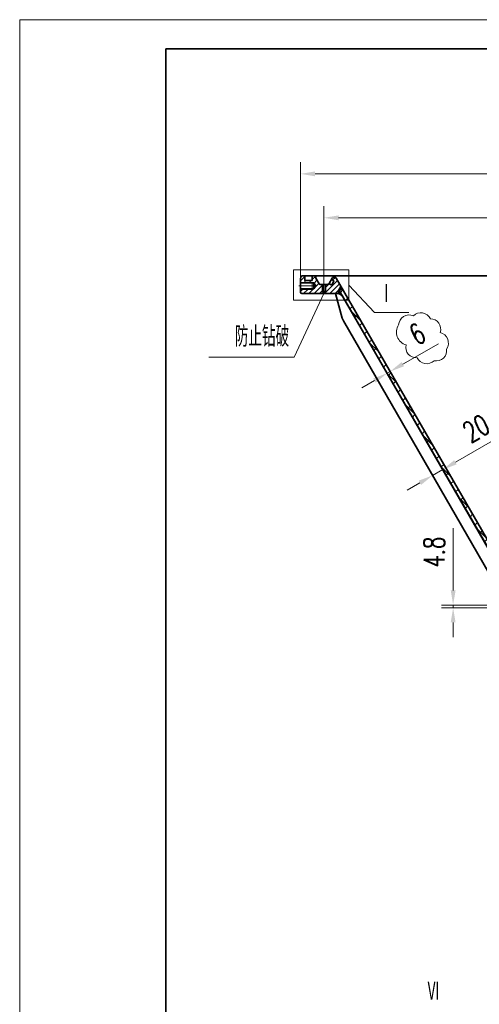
# Model space of a CAD drawing. Header units: millimetres. Extents: x -250 to 3950, y -50 to 2920.
# Tile 2 of 8: x -250 to 536, y 1235 to 2920. Entities that reach past the tile are written whole.
import ezdxf

# ---------------------------------------------------------------- set-up
doc = ezdxf.new("R2010")
doc.units = ezdxf.units.MM
doc.header["$LTSCALE"] = 3
doc.linetypes.add('CENTER', pattern=[50.8, 31.75, -6.35, 6.35, -6.35])
doc.linetypes.add('DASHED', pattern=[19.05, 12.7, -6.35])
for name, color, linetype, lineweight in [('YGJ波浪线', 3, 'Continuous', 15), ('YGJ粗实线', 7, 'Continuous', 35), ('YGJ细实线', 3, 'Continuous', 15), ('YGJ细点画线', 1, 'CENTER', 15), ('YGJ细虚线', 2, 'DASHED', 15)]:
    doc.layers.add(name, color=color, linetype=linetype, lineweight=lineweight)
doc.styles.add('HC_GBDIM', font='romans.shx', dxfattribs={"width": 0.7, "bigfont": 'hzdx.shx'})
doc.styles.add('标准', font='romans.shx', dxfattribs={"width": 0.7, "bigfont": 'hzdx.shx'})
doc.dimstyles.new('HC_GBDIM', dxfattribs={"dimtxt": 3.5, "dimasz": 2.5, "dimexe": 2, "dimexo": 0, "dimgap": 1.5, "dimtad": 1, "dimdec": 1, "dimzin": 0, "dimdsep": 46, "dimtxsty": 'HC_GBDIM', "dimcen": 2.5, "dimclrd": 3, "dimclre": 3, "dimclrt": 2, "dimadec": 0, "dimazin": 0, "dimtfac": 0.714286, "dimtdec": 1, "dimtmove": 0, "dimatfit": 3, "dimfxl": 1, "dimtzin": 0, "dimlwd": -1, "dimlwe": -1, "dimarcsym": 0})

# ---------------------------------------------------------------- blocks, each defined once
blk = doc.blocks.new('*D140')
at = {"layer": 'YGJ细实线', "color": 3, "ltscale": 0.833333}
for p, q in [((230.4, 2474.9), (230.4, 2676.1)), ((1750.4, 2474.9), (1750.4, 2676.1)), ((255.4, 2656.1), (1725.4, 2656.1))]:
    blk.add_line(p, q, dxfattribs=at)
at = {"layer": 'YGJ细实线', "color": 3}
for points in [[(255.4, 2660.3), (255.4, 2651.9), (230.4, 2656.1)], [(1725.4, 2651.9), (1725.4, 2660.3), (1750.4, 2656.1)]]:
    blk.add_solid(points, dxfattribs=at)
at = {"layer": 'YGJ细实线', "color": 2, "insert": (990.4, 2699.7), "char_height": 35, "attachment_point": 5, "style": 'HC_GBDIM'}
blk.add_mtext('%%c1520{}{{\\H0.7x;{\\S-0.11^ -0.235;}}{}}', dxfattribs=at)
blk = doc.blocks.new('*U142')
at = {"layer": 'YGJ粗实线'}
for p in [(0, 0), (390, 287)]:
    blk.add_line(p, (0, 287), dxfattribs=at)
at = {"layer": 'YGJ细实线'}
for p, q in [((-25, -5), (-25, 292)), ((395, 292), (-25, 292)), ((-25, 292), (-25, 287))]:
    blk.add_line(p, q, dxfattribs=at)
blk = doc.blocks.new('*D247')
at = {"layer": 'YGJ细实线', "color": 3}
for p, q in [((270.4, 2482.5), (270.4, 2600.9)), ((1710.4, 2482.5), (1710.4, 2600.9)), ((295.4, 2580.9), (1685.4, 2580.9))]:
    blk.add_line(p, q, dxfattribs=at)
for points in [[(295.4, 2585), (295.4, 2576.7), (270.4, 2580.9)], [(1685.4, 2576.7), (1685.4, 2585), (1710.4, 2580.9)]]:
    blk.add_solid(points, dxfattribs=at)
at = {"layer": 'YGJ细实线', "color": 2, "insert": (990.4, 2618), "char_height": 35, "attachment_point": 5, "style": '标准'}
blk.add_mtext('%%c1440（实配）{}{{\\H0.7x;}{}}', dxfattribs=at)
blk = doc.blocks.new('*D676')
at = {"layer": 'YGJ细实线', "color": 3}
for p, q in [((491.4, 1943.1), (491.4, 2049.5)), ((582.4, 1918.1), (471.4, 1918.1)), ((601.4, 1913.3), (471.4, 1913.3)), ((491.4, 1913.3), (491.4, 1918.1)), ((491.4, 1888.3), (491.4, 1863.3))]:
    blk.add_line(p, q, dxfattribs=at)
for points in [[(487.3, 1943.1), (495.6, 1943.1), (491.4, 1918.1)], [(495.6, 1888.3), (487.3, 1888.3), (491.4, 1913.3)]]:
    blk.add_solid(points, dxfattribs=at)
at = {"layer": 'YGJ细实线', "color": 2, "insert": (458.9, 2008.8), "char_height": 35, "attachment_point": 5, "rotation": 90, "style": 'HC_GBDIM'}
blk.add_mtext('4.8', dxfattribs=at)
blk = doc.blocks.new('SZCJ')
at = {"layer": 'YGJ粗实线', "ltscale": 0.833333}
for p, q in [((-849.8, 176.4), (-838.5, 134.2)), ((-849.8, 176.4), (-844.8, 176.4)), ((-844.8, 176.4), (-838.5, 172.8)), ((-838.5, 172.8), (-571.6, -289.5)), ((-836.5, 129.4), (-569.8, -332.6)), ((-569.8, -299.6), (-571.6, -289.5)), ((-569.8, -299.6), (-569.8, -332.6))]:
    blk.add_line(p, q, dxfattribs=at)
blk.add_arc((-819.2, 139.4), 20, 195, 210, dxfattribs=at)
blk = doc.blocks.new('*D818')
at = {"layer": 'YGJ细实线', "color": 3}
for p, q in [((405.3, 2330.3), (466.1, 2365.4)), ((373.9, 2322.7), (388.5, 2297.5)), ((378.5, 2314.8), (383.7, 2317.8)), ((379.1, 2325.7), (393.7, 2300.5)), ((356.8, 2302.3), (335.2, 2289.8))]:
    blk.add_line(p, q, dxfattribs=at)
for points in [[(403.2, 2333.9), (407.4, 2326.7), (383.7, 2317.8)], [(358.9, 2298.7), (354.7, 2305.9), (378.5, 2314.8)]]:
    blk.add_solid(points, dxfattribs=at)
at = {"layer": 'YGJ细实线', "color": 2, "insert": (430.3, 2382.2), "char_height": 35, "attachment_point": 5, "rotation": 30, "style": 'HC_GBDIM'}
blk.add_mtext('6', dxfattribs=at)
blk = doc.blocks.new('*D819')
at = {"layer": 'YGJ细实线', "color": 3}
for p, q in [((495.3, 2162.4), (577.3, 2209.8)), ((473.6, 2149.9), (463.6, 2167.3)), ((456.3, 2139.9), (446.3, 2157.3)), ((456.3, 2139.9), (473.6, 2149.9)), ((434.7, 2127.4), (413, 2114.9))]:
    blk.add_line(p, q, dxfattribs=at)
for points in [[(493.2, 2166), (497.4, 2158.8), (473.6, 2149.9)], [(436.7, 2123.8), (432.6, 2131), (456.3, 2139.9)]]:
    blk.add_solid(points, dxfattribs=at)
at = {"layer": 'YGJ细实线', "color": 2, "insert": (530.9, 2220.5), "char_height": 35, "attachment_point": 5, "rotation": 30, "style": 'HC_GBDIM'}
blk.add_mtext('20', dxfattribs=at)

msp = doc.modelspace()

# ---------------------------------------------------------------- hatches: boundary and pattern name
at = {"layer": 'YGJ细实线'}
h = msp.add_hatch(dxfattribs=at)
h.set_pattern_fill('ANSI31', color=3, scale=2)
h.set_pattern_definition([(45, (-24.7897, 511.552), (-4.490128, 4.490128), [])])
h.paths.add_polyline_path([(1690.388, 2451.334), (1710.388, 2451.36), (1710.388, 2452.36), (1707.838, 2453.832), (1707.838, 2454.832), (1707.388, 2454.832), (1707.388, 2466.832), (1703.894, 2466.832), (1702.739, 2466.832), (1702.152, 2467.848, 0.41421356), (1701.469, 2468.031), (1697.745, 2465.881, -0.41421356), (1697.058, 2466.071), (1693.462, 2472.299, -0.41421356), (1693.645, 2472.982), (1697.369, 2475.132, 0.41054686), (1697.555, 2475.81), (1696.388, 2477.832, 0.26794412), (1694.656, 2478.832), (1691.254, 2478.832, 0.26794919), (1689.522, 2477.832), (1681.233, 2463.475), (1685.388, 2456.279), (1685.388, 2451.334), (1687.388, 2451.334)])
h.paths.add_polyline_path([(1743.188, 2481.332, 0.41421356), (1742.888, 2481.032), (1742.888, 2473.832, -0.41421356), (1742.388, 2473.332), (1730.888, 2473.332, -0.41421356), (1730.388, 2473.832), (1730.388, 2481.034, 0.41421356), (1730.088, 2481.334), (1724.388, 2481.334), (1724.388, 2477.832), (1718.614, 2467.832), (1718.037, 2466.832), (1716.882, 2466.832), (1713.388, 2466.832), (1713.388, 2454.832), (1712.938, 2454.832), (1712.938, 2453.832), (1710.388, 2452.36), (1710.388, 2451.334), (1741.443, 2451.334), (1748.388, 2451.334, 0.41421356), (1750.388, 2453.334), (1750.388, 2458.334), (1730.388, 2458.334), (1730.388, 2459.234), (1727.388, 2459.234), (1724.444, 2464.334), (1727.388, 2469.434), (1730.388, 2469.434), (1730.388, 2470.334), (1750.388, 2470.334), (1750.388, 2474.896, 0.04366094), (1750.312, 2475.765), (1749.621, 2479.681, 0.3515871), (1747.74, 2481.332)])
h.paths.add_polyline_path([(290.388, 2451.334), (293.388, 2451.334), (295.388, 2451.334), (295.388, 2456.279), (299.543, 2463.475), (291.254, 2477.832, 0.26794919), (289.522, 2478.832), (286.12, 2478.832, 0.26794412), (284.388, 2477.832), (283.221, 2475.81, 0.41054686), (283.407, 2475.132), (287.131, 2472.982, -0.41421356), (287.314, 2472.299), (283.714, 2466.064, -0.41421356), (283.031, 2465.881), (279.307, 2468.031, 0.41421356), (278.614, 2467.832), (278.037, 2466.832), (276.882, 2466.832), (273.388, 2466.832), (273.388, 2454.832), (272.938, 2454.832), (272.938, 2453.832), (270.388, 2452.36), (270.388, 2452.026), (270.388, 2451.334)])
h.paths.add_polyline_path([(270.067, 2451.334), (270.388, 2452.026), (270.388, 2452.36), (267.838, 2453.832), (267.838, 2454.832), (267.388, 2454.832), (267.388, 2466.832), (263.894, 2466.832), (262.739, 2466.832), (262.161, 2467.832), (256.388, 2477.832), (256.388, 2481.334), (250.688, 2481.334, 0.41421356), (250.388, 2481.034), (250.388, 2473.832, -0.41421356), (249.888, 2473.332), (238.388, 2473.332, -0.41421356), (237.888, 2473.832), (237.888, 2481.032, 0.41421356), (237.588, 2481.334), (233.124, 2481.334, 0.36397023), (231.155, 2479.681), (230.464, 2475.765, 0.04366094), (230.388, 2474.896), (230.388, 2470.334), (250.388, 2470.334), (250.388, 2469.434), (253.388, 2469.434), (256.332, 2464.334), (253.388, 2459.234), (250.388, 2459.234), (250.388, 2458.334), (230.388, 2458.334), (230.388, 2453.334, 0.41421356), (232.388, 2451.334)])
h = msp.add_hatch(dxfattribs=at)
h.set_pattern_fill('ANSI37', color=3, scale=0.25)
h.set_pattern_definition([(45, (-90.04356, 111.53), (-0.561266, 0.561266), []), (135, (-90.04356, 111.53), (-0.561266, -0.561266), [])])
h.paths.add_polyline_path([(299.624, 2451.334), (296.692, 2456.413), (301.888, 2459.413), (299.543, 2463.475), (295.388, 2456.279), (295.388, 2451.334)])
h.paths.add_polyline_path([(295.388, 2451.334), (301.743, 2447.665), (299.624, 2451.334)])
h = msp.add_hatch(dxfattribs=at)
h.set_pattern_fill('ANSI37', color=256, scale=5)
h.set_pattern_definition([(45, (-90.044, 111.53), (-11.22532, 11.22532), []), (135, (-90.044, 111.53), (-11.22532, -11.22532), [])])
h.paths.add_polyline_path([(301.888, 2459.413), (296.692, 2456.413), (573.692, 1976.635), (578.888, 1979.635)])

# ---------------------------------------------------------------- linework, layer by layer
at = {"layer": 'YGJ粗实线', "ltscale": 0.833333}
for p, q in [((230.464, 2475.765), (231.155, 2479.681)), ((237.888, 2473.832), (237.888, 2481.032)), ((250.388, 2473.832), (250.388, 2481.034)), ((256.388, 2481.334), (256.388, 2477.832)), ((256.388, 2477.832), (262.161, 2467.832)), ((284.388, 2477.832), (279.074, 2468.627)), ((286.12, 2478.832), (289.522, 2478.832)), ((578.718, 1979.929), (291.254, 2477.832)), ((230.388, 2453.334), (230.388, 2474.896)), ((253.388, 2469.434), (230.388, 2469.434)), ((249.888, 2473.332), (238.388, 2473.332)), ((253.388, 2469.434), (253.388, 2459.234)), ((253.388, 2469.434), (256.332, 2464.334)), ((253.388, 2459.234), (256.332, 2464.334)), ((276.882, 2466.832), (263.894, 2466.832)), ((267.838, 2453.832), (267.838, 2466.832)), ((272.938, 2453.832), (272.938, 2466.832)), ((279.074, 2468.627), (278.614, 2467.832)), ((279.307, 2468.031), (283.031, 2465.881)), ((283.407, 2475.132), (287.131, 2472.982)), ((287.314, 2472.299), (283.718, 2466.071)), ((295.388, 2456.334), (299.527, 2463.503)), ((253.388, 2459.234), (230.388, 2459.234)), ((293.388, 2451.334), (232.388, 2451.334)), ((273.388, 2454.832), (267.388, 2454.832)), ((272.938, 2453.832), (267.838, 2453.832)), ((267.838, 2453.832), (270.388, 2452.36)), ((272.938, 2453.832), (270.388, 2452.36)), ((295.388, 2451.334), (295.388, 2456.334)), ((295.388, 2451.334), (301.743, 2447.665)), ((301.888, 2459.413), (296.692, 2456.413)), ((574.443, 1975.334), (296.692, 2456.413))]:
    msp.add_line(p, q, dxfattribs=at)
at = {"layer": 'YGJ粗实线'}
msp.add_line((233.124, 2481.334), (1747.652, 2481.334), dxfattribs=at)
at = {"layer": 'YGJ粗实线', "ltscale": 0.833333}
for centre, radius, start, end in [((233.124, 2479.334), 2, 90, 170), ((237.588, 2481.032), 0.3, 0, 90), ((250.688, 2481.034), 0.3, 90, 180), ((286.12, 2476.832), 2, 90, 149.998915), ((289.522, 2476.832), 2, 30, 90), ((235.388, 2474.896), 5, 170, 180), ((238.388, 2473.832), 0.5, 180, 270), ((249.888, 2473.832), 0.5, 270, 0), ((263.894, 2468.832), 2, 210, 270), ((276.882, 2468.832), 2, 270, 330), ((279.057, 2467.598), 0.5, 60, 150), ((283.281, 2466.314), 0.5, 240, 330), ((283.657, 2475.565), 0.5, 150.718208, 240), ((286.881, 2472.549), 0.5, 330, 60), ((232.388, 2453.334), 2, 180, 270)]:
    msp.add_arc(centre, radius, start, end, dxfattribs=at)
at = {"layer": 'YGJ细实线'}
for p, q in [((230.464, 2475.765), (230.388, 2475.334)), ((230.388, 2475.334), (230.388, 2474.896)), ((262.161, 2467.832), (262.739, 2466.832)), ((263.894, 2466.832), (262.739, 2466.832)), ((276.882, 2466.832), (278.037, 2466.832)), ((278.614, 2467.832), (278.037, 2466.832)), ((313.257, 2465.754), (356.848, 2418.945)), ((270.543, 2452.36), (219.488, 2342.217)), ((356.848, 2418.945), (415.663, 2418.945)), ((219.488, 2342.217), (73.471, 2342.217))]:
    msp.add_line(p, q, dxfattribs=at)
at = {"layer": 'YGJ细实线', "ltscale": 0.833333}
for p, q in [((250.388, 2470.334), (230.388, 2470.334)), ((230.388, 2470.334), (230.388, 2458.334)), ((250.388, 2470.334), (250.388, 2458.334)), ((250.388, 2458.334), (230.388, 2458.334))]:
    msp.add_line(p, q, dxfattribs=at)
at = {"layer": 'YGJ细实线', "ltscale": 1.2}
msp.add_lwpolyline([(218.282, 2491.764), (313.257, 2491.764), (313.257, 2439.744), (218.282, 2439.744)], close=True, dxfattribs=at)
at = {"layer": 'YGJ细实线', "ltscale": 0.833333}
for points in [[(267.388, 2466.832), (267.388, 2454.832)], [(273.388, 2466.832), (273.388, 2454.832)]]:
    msp.add_lwpolyline(points, dxfattribs=at)
at = {"layer": 'YGJ细实线'}
msp.add_lwpolyline([(398.207, 2397.587, -0.5206), (423.384, 2413.08, -0.5206), (423.384, 2413.08, -0.5206), (452.435, 2407.916, -0.5206), (452.435, 2407.916, -0.5206), (469.219, 2384.675, -0.5206), (469.219, 2384.675, -0.5206), (480.194, 2356.27, -0.5206), (480.194, 2356.27, -0.5206), (458.89, 2336.258, -0.5206), (458.89, 2336.258, -0.5206), (429.84, 2341.423, -0.5206), (429.84, 2341.423, -0.5206), (411.119, 2363.372, -0.5206), (411.119, 2363.372, -0.5206)], format="xyb", close=True, dxfattribs=at)
at = {"layer": 'YGJ细点画线', "ltscale": 0.833333}
for p, q in [((270.388, 2482.458), (270.388, 2451.36)), ((257.469, 2464.334), (227.243, 2464.334))]:
    msp.add_line(p, q, dxfattribs=at)

# ---------------------------------------------------------------- block references
at = {"layer": 'YGJ波浪线', "ltscale": 0.833333, "xscale": 10, "yscale": 10, "zscale": 10}
msp.add_blockref('*U142', (0, 0), dxfattribs=at)
at = {"layer": 'YGJ细实线'}
msp.add_blockref('SZCJ', (1140.23, 2274.914), dxfattribs=at)

# ---------------------------------------------------------------- texts
at = {"layer": 'YGJ细实线', "color": 2, "insert": (457.926, 1256.873), "char_height": 35, "width": 74.1021, "attachment_point": 5, "style": '标准'}
msp.add_mtext('Ⅵ', dxfattribs=at)
at = {"layer": 'YGJ细虚线', "char_height": 35, "width": 172.51321, "attachment_point": 3, "style": '标准'}
for s, insert in [('Ⅰ', (389.035, 2468.651)), ('防止钻破', (210.975, 2395.245))]:
    msp.add_mtext(s, dxfattribs=dict(at, insert=insert))

# ---------------------------------------------------------------- dimensions: what is measured, and where the dimension line sits
at = {"layer": 'YGJ细实线', "ltscale": 0.833333}
dim = msp.add_linear_dim(base=(1750.388, 2656.105), p1=(230.388, 2474.896), p2=(1750.388, 2474.896), text='%%c<>{}{{\\H0.7x;{\\S-0.11^ -0.235;}}{}}', dimstyle='HC_GBDIM', override={"dimscale": 10, "dimdec": 0}, dxfattribs=at)
dim.commit()
dim.dimension.update_dxf_attribs({"geometry": '*D140', "text_midpoint": (990.388, 2699.688)})
at = {"layer": 'YGJ细实线'}
dim = msp.add_linear_dim(base=(1710.388, 2580.875), p1=(270.388, 2482.458), p2=(1710.388, 2482.458), text='%%c<>（实配）{}{{\\H0.7x;}{}}', dimstyle='HC_GBDIM', override={"dimscale": 10, "dimdec": 0, "dimtxsty": '标准'}, dxfattribs=at)
dim.commit()
dim.dimension.update_dxf_attribs({"geometry": '*D247', "text_midpoint": (990.388, 2617.98)})
dim = msp.add_aligned_dim(p1=(373.893, 2322.696), p2=(379.09, 2325.696), distance=-9.126, dimstyle='HC_GBDIM', override={"dimscale": 10, "dimdec": 0}, dxfattribs=at)
dim.commit()
dim.dimension.update_dxf_attribs({"geometry": '*D818', "text_midpoint": (430.261, 2382.23)})
for base, p1, p2, angle, override, picture, middle, dimtype in [((473.636, 2149.937), (456.315, 2139.937), (473.636, 2149.937), 30, {"dimscale": 10, "dimdec": 0}, '*D819', (547.104, 2192.354), 161), ((491.429, 1918.134), (601.388, 1913.334), (582.388, 1918.134), 90, {"dimscale": 10}, '*D676', (491.429, 2008.8), 160)]:
    dim = msp.add_linear_dim(base=base, p1=p1, p2=p2, angle=angle, dimstyle='HC_GBDIM', override=override, dxfattribs=at)
    dim.commit()
    dim.dimension.update_dxf_attribs({"geometry": picture, "text_midpoint": middle, "dimtype": dimtype})

doc.saveas('drawing.dxf')
